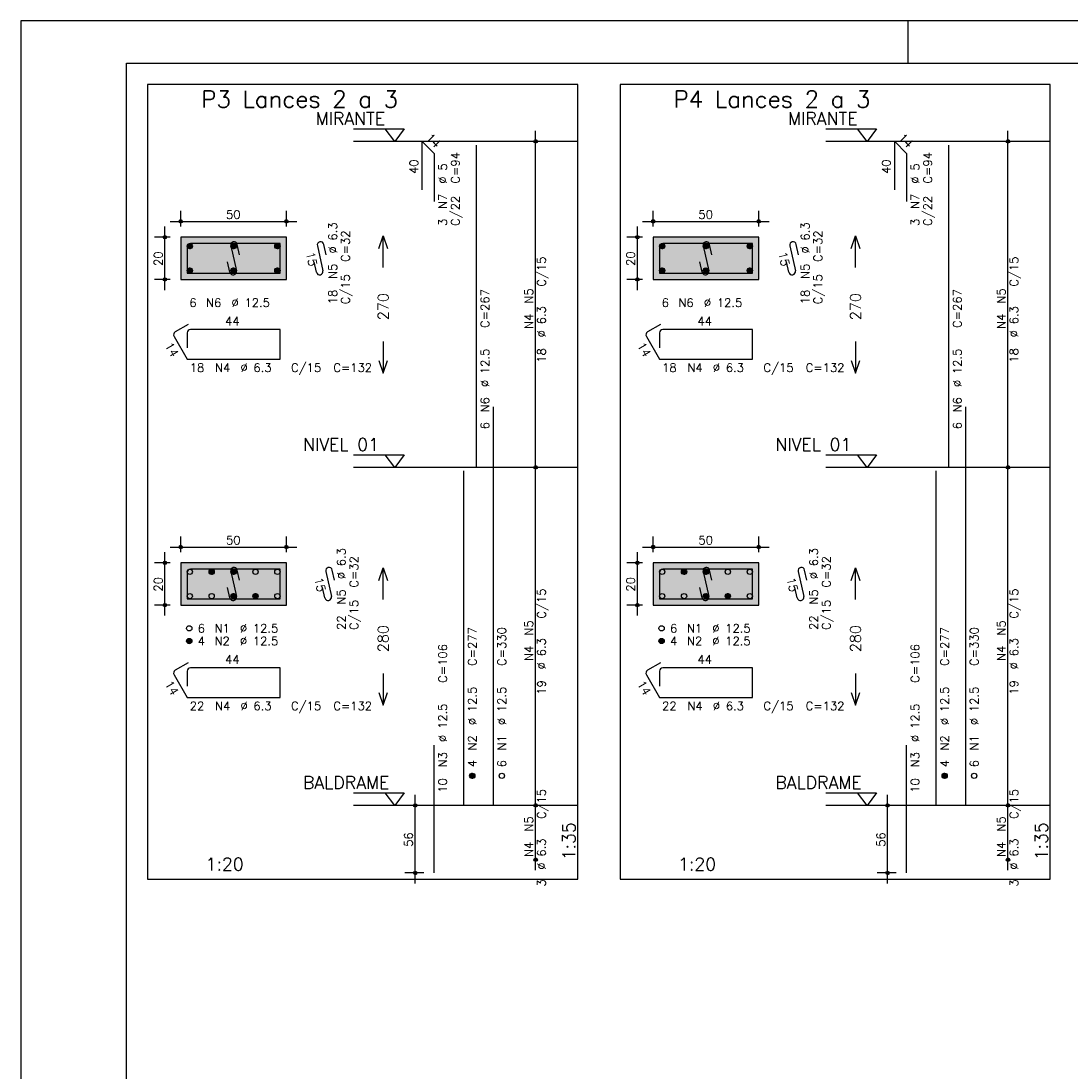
# Model space of a CAD drawing. Extents: x 0 to 84.1, y 0 to 59.4.
# Tile 2 of 6: x 0 to 24.8, y 34.5 to 59.4. Entities that reach past the tile are written whole.
import ezdxf

# ---------------------------------------------------------------- set-up
doc = ezdxf.new("R2010")
doc.units = 0
doc.header["$MEASUREMENT"] = 0
doc.linetypes.add('ESTILO_TQS_0002', pattern=[0.4, 0.1, -0.3])
for name, color, linetype in [('1', 1, 'CONTINUOUS'), ('2', 2, 'CONTINUOUS'), ('3', 3, 'CONTINUOUS'), ('4', 4, 'CONTINUOUS'), ('6', 6, 'CONTINUOUS'), ('7', 7, 'CONTINUOUS'), ('9', 9, 'CONTINUOUS')]:
    doc.layers.add(name, color=color, linetype=linetype)
doc.styles.get("Standard").update_dxf_attribs({"font": 'ROMANS.SHX'})

msp = doc.modelspace()

# ---------------------------------------------------------------- linework, layer by layer
at = {"layer": '1', "linetype": 'Continuous'}
for points in [[(3, 39.086), (13.1875, 39.086), (13.1875, 57.900286), (3, 57.900286), (3, 39.086)], [(14.1875, 39.086), (24.375, 39.086), (24.375, 57.900286), (14.1875, 57.900286), (14.1875, 39.086)], [(7.8775, 56.850286), (9.0775, 56.850286), (8.8525, 56.550286), (8.6275, 56.850286)], [(19.065, 56.850286), (20.265, 56.850286), (20.04, 56.550286), (19.815, 56.850286)], [(13.1875, 56.550286), (7.8775, 56.550286)], [(24.375, 56.550286), (19.065, 56.550286)], [(7.8775, 49.136), (9.0775, 49.136), (8.8525, 48.836), (8.6275, 49.136)], [(19.065, 49.136), (20.265, 49.136), (20.04, 48.836), (19.815, 49.136)], [(13.1875, 48.836), (7.8775, 48.836)], [(24.375, 48.836), (19.065, 48.836)], [(7.8775, 41.136), (9.0775, 41.136), (8.8525, 40.836), (8.6275, 41.136)], [(19.065, 41.136), (20.265, 41.136), (20.04, 40.836), (19.815, 41.136)], [(13.1875, 40.836), (7.8775, 40.836)], [(24.375, 40.836), (19.065, 40.836)]]:
    msp.add_lwpolyline(points, dxfattribs=at)
at = {"layer": '1', "linetype": 'ESTILO_TQS_0002'}
for points in [[(3.785, 53.283143), (6.285, 53.283143), (6.285, 54.283143), (3.785, 54.283143), (3.785, 53.283143)], [(14.9725, 53.283143), (17.4725, 53.283143), (17.4725, 54.283143), (14.9725, 54.283143), (14.9725, 53.283143)], [(3.785, 45.576), (6.285, 45.576), (6.285, 46.576), (3.785, 46.576), (3.785, 45.576)], [(14.9725, 45.576), (17.4725, 45.576), (17.4725, 46.576), (14.9725, 46.576), (14.9725, 45.576)]]:
    msp.add_lwpolyline(points, dxfattribs=at)
at = {"layer": '2', "linetype": 'Continuous'}
for p, q in [((84.100006, 59.400002), (0, 59.400002)), ((0, 59.400002), (0, 0)), ((21, 59.400002), (21, 58.400002)), ((12.1875, 48.586), (12.1875, 56.800286)), ((23.375, 48.586), (23.375, 56.800286)), ((12.1875, 56.550286), (12.1875, 56.550286)), ((23.375, 56.550286), (23.375, 56.550286)), ((3.785, 54.533143), (3.785, 54.908143)), ((6.285, 54.533143), (6.285, 54.908143)), ((14.9725, 54.533143), (14.9725, 54.908143)), ((17.4725, 54.533143), (17.4725, 54.908143)), ((3.41, 53.033143), (3.41, 54.533143)), ((3.535, 54.658143), (6.535, 54.658143)), ((14.5975, 53.033143), (14.5975, 54.533143)), ((14.7225, 54.658143), (17.7225, 54.658143)), ((3.535, 54.283143), (3.16, 54.283143)), ((3.785, 54.283143), (3.785, 54.283143)), ((3.785, 54.283143), (3.785, 54.283143)), ((6.285, 54.283143), (6.285, 54.283143)), ((14.7225, 54.283143), (14.3475, 54.283143)), ((14.9725, 54.283143), (14.9725, 54.283143)), ((14.9725, 54.283143), (14.9725, 54.283143)), ((17.4725, 54.283143), (17.4725, 54.283143)), ((3.535, 53.283143), (3.16, 53.283143)), ((3.785, 53.283143), (3.785, 53.283143)), ((14.7225, 53.283143), (14.3475, 53.283143)), ((14.9725, 53.283143), (14.9725, 53.283143)), ((12.1875, 40.586), (12.1875, 49.086)), ((23.375, 40.586), (23.375, 49.086)), ((12.1875, 48.836), (12.1875, 48.836)), ((12.1875, 48.836), (12.1875, 48.836)), ((23.375, 48.836), (23.375, 48.836)), ((23.375, 48.836), (23.375, 48.836)), ((3.785, 46.826), (3.785, 47.201)), ((6.285, 46.826), (6.285, 47.201)), ((14.9725, 46.826), (14.9725, 47.201)), ((17.4725, 46.826), (17.4725, 47.201)), ((3.41, 45.326), (3.41, 46.826)), ((3.535, 46.951), (6.535, 46.951)), ((14.5975, 45.326), (14.5975, 46.826)), ((14.7225, 46.951), (17.7225, 46.951)), ((3.535, 46.576), (3.16, 46.576)), ((3.785, 46.576), (3.785, 46.576)), ((3.785, 46.576), (3.785, 46.576)), ((6.285, 46.576), (6.285, 46.576)), ((14.7225, 46.576), (14.3475, 46.576)), ((14.9725, 46.576), (14.9725, 46.576)), ((14.9725, 46.576), (14.9725, 46.576)), ((17.4725, 46.576), (17.4725, 46.576)), ((3.535, 45.576), (3.16, 45.576)), ((3.785, 45.576), (3.785, 45.576)), ((14.7225, 45.576), (14.3475, 45.576)), ((14.9725, 45.576), (14.9725, 45.576)), ((9.3375, 38.986), (9.3375, 41.086)), ((12.1875, 39.300286), (12.1875, 41.086)), ((20.525, 38.986), (20.525, 41.086)), ((23.375, 39.300286), (23.375, 41.086)), ((9.5375, 40.836), (9.0875, 40.836)), ((9.7875, 40.836), (9.7875, 40.836)), ((12.1875, 40.836), (12.1875, 40.836)), ((12.1875, 40.836), (12.1875, 40.836)), ((20.725, 40.836), (20.275, 40.836)), ((20.975, 40.836), (20.975, 40.836)), ((23.375, 40.836), (23.375, 40.836)), ((23.375, 40.836), (23.375, 40.836)), ((12.1875, 39.550286), (12.1875, 39.550286)), ((23.375, 39.550286), (23.375, 39.550286)), ((9.5375, 39.236), (9.0875, 39.236)), ((9.7875, 39.236), (9.7875, 39.236)), ((20.725, 39.236), (20.275, 39.236)), ((20.975, 39.236), (20.975, 39.236))]:
    msp.add_line(p, q, dxfattribs=at)
for points in [[(83.100006, 1), (2.5, 1), (2.5, 58.400002), (83.100006, 58.400002), (83.100006, 1)], [(3.785, 53.283143), (6.285, 53.283143), (6.285, 54.283143), (3.785, 54.283143), (3.785, 53.283143)], [(8.4775, 54.018143), (8.5775, 54.318143), (8.6775, 54.018143)], [(8.5775, 53.568143), (8.5775, 54.318143)], [(14.9725, 53.283143), (17.4725, 53.283143), (17.4725, 54.283143), (14.9725, 54.283143), (14.9725, 53.283143)], [(19.665, 54.018143), (19.765, 54.318143), (19.865, 54.018143)], [(19.765, 53.568143), (19.765, 54.318143)], [(8.5775, 51.818143), (8.5775, 51.068143)], [(19.765, 51.818143), (19.765, 51.068143)], [(8.4775, 51.368143), (8.5775, 51.068143), (8.6775, 51.368143)], [(19.665, 51.368143), (19.765, 51.068143), (19.865, 51.368143)], [(3.785, 45.576), (6.285, 45.576), (6.285, 46.576), (3.785, 46.576), (3.785, 45.576)], [(14.9725, 45.576), (17.4725, 45.576), (17.4725, 46.576), (14.9725, 46.576), (14.9725, 45.576)], [(8.4775, 46.161), (8.5775, 46.461), (8.6775, 46.161)], [(8.5775, 45.711), (8.5775, 46.461)], [(19.665, 46.161), (19.765, 46.461), (19.865, 46.161)], [(19.765, 45.711), (19.765, 46.461)], [(8.5775, 43.961), (8.5775, 43.211)], [(19.765, 43.961), (19.765, 43.211)], [(8.4775, 43.511), (8.5775, 43.211), (8.6775, 43.511)], [(19.665, 43.511), (19.765, 43.211), (19.865, 43.511)]]:
    msp.add_lwpolyline(points, dxfattribs=at)
for centre, radius in [((12.1875, 56.550286), 0.041625), ((12.1875, 56.550286), 0.02075), ((23.375, 56.550286), 0.041625), ((23.375, 56.550286), 0.02075), ((3.785, 54.658143), 0.04), ((3.785, 54.658143), 0.02), ((6.285, 54.658143), 0.04), ((6.285, 54.658143), 0.02), ((14.9725, 54.658143), 0.04), ((14.9725, 54.658143), 0.02), ((17.4725, 54.658143), 0.04), ((17.4725, 54.658143), 0.02), ((3.41, 54.283143), 0.04), ((3.41, 54.283143), 0.02), ((14.5975, 54.283143), 0.04), ((14.5975, 54.283143), 0.02), ((3.41, 53.283143), 0.04), ((3.41, 53.283143), 0.02), ((14.5975, 53.283143), 0.04), ((14.5975, 53.283143), 0.02), ((12.1875, 48.836), 0.041625), ((12.1875, 48.836), 0.041625), ((12.1875, 48.836), 0.02075), ((12.1875, 48.836), 0.02075), ((23.375, 48.836), 0.041625), ((23.375, 48.836), 0.041625), ((23.375, 48.836), 0.02075), ((23.375, 48.836), 0.02075), ((3.785, 46.951), 0.04), ((3.785, 46.951), 0.02), ((6.285, 46.951), 0.04), ((6.285, 46.951), 0.02), ((14.9725, 46.951), 0.04), ((14.9725, 46.951), 0.02), ((17.4725, 46.951), 0.04), ((17.4725, 46.951), 0.02), ((3.41, 46.576), 0.04), ((3.41, 46.576), 0.02), ((14.5975, 46.576), 0.04), ((14.5975, 46.576), 0.02), ((3.41, 45.576), 0.04), ((3.41, 45.576), 0.02), ((14.5975, 45.576), 0.04), ((14.5975, 45.576), 0.02), ((9.3375, 40.836), 0.04), ((9.3375, 40.836), 0.02), ((12.1875, 40.836), 0.041625), ((12.1875, 40.836), 0.041625), ((12.1875, 40.836), 0.02075), ((12.1875, 40.836), 0.02075), ((20.525, 40.836), 0.04), ((20.525, 40.836), 0.02), ((23.375, 40.836), 0.041625), ((23.375, 40.836), 0.041625), ((23.375, 40.836), 0.02075), ((23.375, 40.836), 0.02075), ((12.1875, 39.550286), 0.041625), ((12.1875, 39.550286), 0.02075), ((23.375, 39.550286), 0.041625), ((23.375, 39.550286), 0.02075), ((9.3375, 39.236), 0.04), ((20.525, 39.236), 0.04), ((9.3375, 39.236), 0.02), ((20.525, 39.236), 0.02)]:
    msp.add_circle(centre, radius, dxfattribs=at)
at = {"layer": '3', "linetype": 'Continuous'}
for p, q in [((3.935656, 54.061832), (4.00631, 54.132486)), ((3.935665, 54.079518), (3.988681, 54.132534)), ((3.939331, 54.047829), (4.020338, 54.128836)), ((3.945382, 54.036202), (4.031971, 54.122792)), ((3.953328, 54.026471), (4.041708, 54.114851)), ((3.963062, 54.018527), (4.049659, 54.105125)), ((3.974698, 54.012486), (4.055658, 54.093446)), ((3.988673, 54.008782), (4.059393, 54.079503)), ((4.006378, 54.00881), (4.059397, 54.06183)), ((4.973156, 54.061832), (5.04381, 54.132486)), ((4.973165, 54.079518), (5.026181, 54.132534)), ((4.976831, 54.047829), (5.057838, 54.128836)), ((4.982882, 54.036202), (5.069471, 54.122792)), ((4.990828, 54.026471), (5.079208, 54.114851)), ((5.000562, 54.018527), (5.087159, 54.105125)), ((5.012198, 54.012486), (5.093158, 54.093446)), ((5.026173, 54.008782), (5.096893, 54.079503)), ((5.043878, 54.00881), (5.096897, 54.06183)), ((6.010656, 54.061832), (6.08131, 54.132486)), ((6.010665, 54.079518), (6.063681, 54.132534)), ((6.014331, 54.047829), (6.095338, 54.128836)), ((6.020382, 54.036202), (6.106971, 54.122792)), ((6.028328, 54.026471), (6.116708, 54.114851)), ((6.038062, 54.018527), (6.124659, 54.105125)), ((6.049698, 54.012486), (6.130658, 54.093446)), ((6.063673, 54.008782), (6.134393, 54.079503)), ((6.081378, 54.00881), (6.134397, 54.06183)), ((15.123156, 54.061832), (15.19381, 54.132486)), ((15.123165, 54.079518), (15.176181, 54.132534)), ((15.126831, 54.047829), (15.207838, 54.128836)), ((15.132882, 54.036202), (15.219471, 54.122792)), ((15.140828, 54.026471), (15.229208, 54.114851)), ((15.150562, 54.018527), (15.237159, 54.105125)), ((15.162198, 54.012486), (15.243158, 54.093446)), ((15.176173, 54.008782), (15.246893, 54.079503)), ((15.193878, 54.00881), (15.246897, 54.06183)), ((16.160656, 54.061832), (16.23131, 54.132486)), ((16.160665, 54.079518), (16.213681, 54.132534)), ((16.164331, 54.047829), (16.245338, 54.128836)), ((16.170382, 54.036202), (16.256971, 54.122792)), ((16.178328, 54.026471), (16.266708, 54.114851)), ((16.188062, 54.018527), (16.274659, 54.105125)), ((16.199698, 54.012486), (16.280658, 54.093446)), ((16.213673, 54.008782), (16.284393, 54.079503)), ((16.231378, 54.00881), (16.284397, 54.06183)), ((17.198156, 54.061832), (17.26881, 54.132486)), ((17.198165, 54.079518), (17.251181, 54.132534)), ((17.201831, 54.047829), (17.282838, 54.128836)), ((17.207882, 54.036202), (17.294471, 54.122792)), ((17.215828, 54.026471), (17.304208, 54.114851)), ((17.225562, 54.018527), (17.312159, 54.105125)), ((17.237198, 54.012486), (17.318158, 54.093446)), ((17.251173, 54.008782), (17.321893, 54.079503)), ((17.268878, 54.00881), (17.321897, 54.06183)), ((3.935656, 53.486832), (4.00631, 53.557486)), ((3.935665, 53.504518), (3.988681, 53.557534)), ((3.939331, 53.472829), (4.020338, 53.553836)), ((3.945382, 53.461202), (4.031971, 53.547792)), ((3.953328, 53.451471), (4.041708, 53.539851)), ((3.963062, 53.443527), (4.049659, 53.530125)), ((3.974698, 53.437486), (4.055658, 53.518446)), ((3.988673, 53.433782), (4.059393, 53.504503)), ((4.006378, 53.43381), (4.059397, 53.48683)), ((4.973156, 53.486832), (5.04381, 53.557486)), ((4.973165, 53.504518), (5.026181, 53.557534)), ((4.976831, 53.472829), (5.057838, 53.553836)), ((4.982882, 53.461202), (5.069471, 53.547792)), ((4.990828, 53.451471), (5.079208, 53.539851)), ((5.000562, 53.443527), (5.087159, 53.530125)), ((5.012198, 53.437486), (5.093158, 53.518446)), ((5.026173, 53.433782), (5.096893, 53.504503)), ((5.043878, 53.43381), (5.096897, 53.48683)), ((6.010656, 53.486832), (6.08131, 53.557486)), ((6.010665, 53.504518), (6.063681, 53.557534)), ((6.014331, 53.472829), (6.095338, 53.553836)), ((6.020382, 53.461202), (6.106971, 53.547792)), ((6.028328, 53.451471), (6.116708, 53.539851)), ((6.038062, 53.443527), (6.124659, 53.530125)), ((6.049698, 53.437486), (6.130658, 53.518446)), ((6.063673, 53.433782), (6.134393, 53.504503)), ((6.081378, 53.43381), (6.134397, 53.48683)), ((15.123156, 53.486832), (15.19381, 53.557486)), ((15.123165, 53.504518), (15.176181, 53.557534)), ((15.126831, 53.472829), (15.207838, 53.553836)), ((15.132882, 53.461202), (15.219471, 53.547792)), ((15.140828, 53.451471), (15.229208, 53.539851)), ((15.150562, 53.443527), (15.237159, 53.530125)), ((15.162198, 53.437486), (15.243158, 53.518446)), ((15.176173, 53.433782), (15.246893, 53.504503)), ((15.193878, 53.43381), (15.246897, 53.48683)), ((16.160656, 53.486832), (16.23131, 53.557486)), ((16.160665, 53.504518), (16.213681, 53.557534)), ((16.164331, 53.472829), (16.245338, 53.553836)), ((16.170382, 53.461202), (16.256971, 53.547792)), ((16.178328, 53.451471), (16.266708, 53.539851)), ((16.188062, 53.443527), (16.274659, 53.530125)), ((16.199698, 53.437486), (16.280658, 53.518446)), ((16.213673, 53.433782), (16.284393, 53.504503)), ((16.231378, 53.43381), (16.284397, 53.48683)), ((17.198156, 53.486832), (17.26881, 53.557486)), ((17.198165, 53.504518), (17.251181, 53.557534)), ((17.201831, 53.472829), (17.282838, 53.553836)), ((17.207882, 53.461202), (17.294471, 53.547792)), ((17.215828, 53.451471), (17.304208, 53.539851)), ((17.225562, 53.443527), (17.312159, 53.530125)), ((17.237198, 53.437486), (17.318158, 53.518446)), ((17.251173, 53.433782), (17.321893, 53.504503)), ((17.268878, 53.43381), (17.321897, 53.48683)), ((4.454656, 46.354689), (4.52531, 46.425343)), ((4.454665, 46.372375), (4.507681, 46.425392)), ((4.458331, 46.340687), (4.539338, 46.421693)), ((4.464382, 46.329059), (4.550971, 46.415649)), ((4.472328, 46.319328), (4.560708, 46.407708)), ((4.482062, 46.311384), (4.568659, 46.397982)), ((4.493698, 46.305343), (4.574658, 46.386303)), ((4.507673, 46.30164), (4.578393, 46.37236)), ((4.525378, 46.301667), (4.578397, 46.354687)), ((4.973156, 46.354689), (5.04381, 46.425343)), ((4.973165, 46.372375), (5.026181, 46.425392)), ((4.976831, 46.340687), (5.057838, 46.421693)), ((4.982882, 46.329059), (5.069471, 46.415649)), ((4.990828, 46.319328), (5.079208, 46.407708)), ((5.000562, 46.311384), (5.087159, 46.397982)), ((5.012198, 46.305343), (5.093158, 46.386303)), ((5.026173, 46.30164), (5.096893, 46.37236)), ((5.043878, 46.301667), (5.096897, 46.354687)), ((15.642156, 46.354689), (15.71281, 46.425343)), ((15.642165, 46.372375), (15.695181, 46.425392)), ((15.645831, 46.340687), (15.726838, 46.421693)), ((15.651882, 46.329059), (15.738471, 46.415649)), ((15.659828, 46.319328), (15.748208, 46.407708)), ((15.669562, 46.311384), (15.756159, 46.397982)), ((15.681198, 46.305343), (15.762158, 46.386303)), ((15.695173, 46.30164), (15.765893, 46.37236)), ((15.712878, 46.301667), (15.765897, 46.354687)), ((16.160656, 46.354689), (16.23131, 46.425343)), ((16.160665, 46.372375), (16.213681, 46.425392)), ((16.164331, 46.340687), (16.245338, 46.421693)), ((16.170382, 46.329059), (16.256971, 46.415649)), ((16.178328, 46.319328), (16.266708, 46.407708)), ((16.188062, 46.311384), (16.274659, 46.397982)), ((16.199698, 46.305343), (16.280658, 46.386303)), ((16.213673, 46.30164), (16.284393, 46.37236)), ((16.231378, 46.301667), (16.284397, 46.354687)), ((4.973156, 45.779689), (5.04381, 45.850343)), ((4.973165, 45.797375), (5.026181, 45.850392)), ((4.976831, 45.765687), (5.057838, 45.846693)), ((4.982882, 45.754059), (5.069471, 45.840649)), ((4.990828, 45.744328), (5.079208, 45.832708)), ((5.000562, 45.736384), (5.087159, 45.822982)), ((5.012198, 45.730343), (5.093158, 45.811303)), ((5.026173, 45.72664), (5.096893, 45.79736)), ((5.043878, 45.726667), (5.096897, 45.779687)), ((5.491656, 45.779689), (5.56231, 45.850343)), ((5.491665, 45.797375), (5.544681, 45.850392)), ((5.495331, 45.765687), (5.576338, 45.846693)), ((5.501382, 45.754059), (5.587971, 45.840649)), ((5.509328, 45.744328), (5.597708, 45.832708)), ((5.519062, 45.736384), (5.605659, 45.822982)), ((5.530698, 45.730343), (5.611658, 45.811303)), ((5.544673, 45.72664), (5.615393, 45.79736)), ((5.562378, 45.726667), (5.615397, 45.779687)), ((16.160656, 45.779689), (16.23131, 45.850343)), ((16.160665, 45.797375), (16.213681, 45.850392)), ((16.164331, 45.765687), (16.245338, 45.846693)), ((16.170382, 45.754059), (16.256971, 45.840649)), ((16.178328, 45.744328), (16.266708, 45.832708)), ((16.188062, 45.736384), (16.274659, 45.822982)), ((16.199698, 45.730343), (16.280658, 45.811303)), ((16.213673, 45.72664), (16.284393, 45.79736)), ((16.231378, 45.726667), (16.284397, 45.779687)), ((16.679156, 45.779689), (16.74981, 45.850343)), ((16.679165, 45.797375), (16.732181, 45.850392)), ((16.682831, 45.765687), (16.763838, 45.846693)), ((16.688882, 45.754059), (16.775471, 45.840649)), ((16.696828, 45.744328), (16.785208, 45.832708)), ((16.706562, 45.736384), (16.793159, 45.822982)), ((16.718198, 45.730343), (16.799158, 45.811303)), ((16.732173, 45.72664), (16.802893, 45.79736)), ((16.749878, 45.726667), (16.802897, 45.779687)), ((3.923156, 44.717189), (3.99381, 44.787843)), ((3.923165, 44.734875), (3.976181, 44.787892)), ((3.926831, 44.703187), (4.007838, 44.784193)), ((3.932882, 44.691559), (4.019471, 44.778149)), ((3.940828, 44.681828), (4.029208, 44.770208)), ((3.950562, 44.673884), (4.037159, 44.760482)), ((3.962198, 44.667843), (4.043158, 44.748803)), ((3.976173, 44.66414), (4.046893, 44.73486)), ((15.110656, 44.717189), (15.18131, 44.787843)), ((15.110665, 44.734875), (15.163681, 44.787892)), ((15.114331, 44.703187), (15.195338, 44.784193)), ((15.120382, 44.691559), (15.206971, 44.778149)), ((15.128328, 44.681828), (15.216708, 44.770208)), ((15.138062, 44.673884), (15.224659, 44.760482)), ((15.149698, 44.667843), (15.230658, 44.748803)), ((15.163673, 44.66414), (15.234393, 44.73486)), ((3.993878, 44.664167), (4.046897, 44.717187)), ((15.181378, 44.664167), (15.234397, 44.717187)), ((10.625656, 41.527189), (10.69631, 41.597843)), ((10.625665, 41.544875), (10.678681, 41.597892)), ((10.629331, 41.513187), (10.710338, 41.594193)), ((10.635382, 41.501559), (10.721971, 41.588149)), ((10.643328, 41.491828), (10.731708, 41.580208)), ((10.653062, 41.483884), (10.739659, 41.570482)), ((10.664698, 41.477843), (10.745658, 41.558803)), ((10.678673, 41.47414), (10.749393, 41.54486)), ((10.696378, 41.474167), (10.749397, 41.527187)), ((21.813156, 41.527189), (21.88381, 41.597843)), ((21.813165, 41.544875), (21.866181, 41.597892)), ((21.816831, 41.513187), (21.897838, 41.594193)), ((21.822882, 41.501559), (21.909471, 41.588149)), ((21.830828, 41.491828), (21.919208, 41.580208)), ((21.840562, 41.483884), (21.927159, 41.570482)), ((21.852198, 41.477843), (21.933158, 41.558803)), ((21.866173, 41.47414), (21.936893, 41.54486)), ((21.883878, 41.474167), (21.936897, 41.527187))]:
    msp.add_line(p, q, dxfattribs=at)
for centre in [(3.9975, 54.070643), (5.035, 54.070643), (6.0725, 54.070643), (15.185, 54.070643), (16.2225, 54.070643), (17.26, 54.070643), (3.9975, 53.495643), (5.035, 53.495643), (6.0725, 53.495643), (15.185, 53.495643), (16.2225, 53.495643), (17.26, 53.495643), (3.9975, 46.3635), (4.5165, 46.3635), (5.035, 46.3635), (5.5535, 46.3635), (6.0725, 46.3635), (15.185, 46.3635), (15.704, 46.3635), (16.2225, 46.3635), (16.741, 46.3635), (17.26, 46.3635), (3.9975, 45.7885), (4.5165, 45.7885), (5.035, 45.7885), (5.5535, 45.7885), (6.0725, 45.7885), (15.185, 45.7885), (15.704, 45.7885), (16.2225, 45.7885), (16.741, 45.7885), (17.26, 45.7885), (3.985, 45.026), (15.1725, 45.026), (3.985, 44.726), (15.1725, 44.726), (10.6875, 41.536), (11.3875, 41.536), (21.875, 41.536), (22.575, 41.536)]:
    msp.add_circle(centre, 0.0625, dxfattribs=at)
at = {"layer": '4', "linetype": 'Continuous'}
for p, q in [((3.93475, 54.054643), (3.93475, 53.432893)), ((3.93475, 54.054643), (3.93475, 53.704643)), ((4.3635, 54.133393), (4.0135, 54.133393)), ((6.13525, 54.133393), (4.0135, 54.133393)), ((4.968533, 54.078763), (5.101467, 53.487523)), ((5.177038, 53.869402), (5.122197, 54.113312)), ((6.13525, 53.432893), (6.13525, 54.133393)), ((15.12225, 54.054643), (15.12225, 53.432893)), ((15.12225, 54.054643), (15.12225, 53.704643)), ((15.551, 54.133393), (15.201, 54.133393)), ((17.32275, 54.133393), (15.201, 54.133393)), ((16.156033, 54.078763), (16.288967, 53.487523)), ((16.364538, 53.869402), (16.309697, 54.113312)), ((17.32275, 53.432893), (17.32275, 54.133393)), ((4.947803, 53.452973), (4.892962, 53.696884)), ((16.135303, 53.452973), (16.080462, 53.696884)), ((3.93475, 53.432893), (6.13525, 53.432893)), ((15.12225, 53.432893), (17.32275, 53.432893)), ((3.93475, 46.3475), (3.93475, 45.72575)), ((3.93475, 46.3475), (3.93475, 45.9975)), ((4.3635, 46.42625), (4.0135, 46.42625)), ((6.13525, 46.42625), (4.0135, 46.42625)), ((4.968533, 46.37162), (5.101467, 45.78038)), ((5.177038, 46.162259), (5.122197, 46.40617)), ((6.13525, 45.72575), (6.13525, 46.42625)), ((15.12225, 46.3475), (15.12225, 45.72575)), ((15.12225, 46.3475), (15.12225, 45.9975)), ((15.551, 46.42625), (15.201, 46.42625)), ((17.32275, 46.42625), (15.201, 46.42625)), ((16.156033, 46.37162), (16.288967, 45.78038)), ((16.364538, 46.162259), (16.309697, 46.40617)), ((17.32275, 45.72575), (17.32275, 46.42625)), ((4.947803, 45.74583), (4.892962, 45.989741)), ((16.135303, 45.74583), (16.080462, 45.989741)), ((3.93475, 45.72575), (6.13525, 45.72575)), ((15.12225, 45.72575), (17.32275, 45.72575))]:
    msp.add_line(p, q, dxfattribs=at)
for centre, start, end in [((5.045365, 54.096038), 12.671625, 192.671625), ((16.232865, 54.096038), 12.671625, 192.671625), ((4.0135, 54.054643), 90, 180), ((4.0135, 54.054643), 90, 180), ((15.201, 54.054643), 90, 180), ((15.201, 54.054643), 90, 180), ((5.024635, 53.470248), 192.671625, 12.671625), ((16.212135, 53.470248), 192.671625, 12.671625), ((4.0135, 46.3475), 90, 180), ((4.0135, 46.3475), 90, 180), ((5.045365, 46.388895), 12.671625, 192.671625), ((15.201, 46.3475), 90, 180), ((15.201, 46.3475), 90, 180), ((16.232865, 46.388895), 12.671625, 192.671625), ((5.024635, 45.763105), 192.671625, 12.671625), ((16.212135, 45.763105), 192.671625, 12.671625)]:
    msp.add_arc(centre, 0.07875, start, end, dxfattribs=at)
at = {"layer": '6', "linetype": 'Continuous'}
for p, q in [((9.50466, 55.407429), (9.50466, 56.550286)), ((9.50466, 56.550286), (9.787503, 56.267443)), ((10.7875, 48.836), (10.7875, 56.464571)), ((20.69216, 55.407429), (20.69216, 56.550286)), ((20.69216, 56.550286), (20.975003, 56.267443)), ((21.975, 48.836), (21.975, 56.464571)), ((9.787503, 56.267443), (9.787503, 55.124586)), ((20.975003, 56.267443), (20.975003, 55.124586)), ((7.018533, 54.078763), (7.151467, 53.487523)), ((7.227038, 53.869402), (7.172197, 54.113312)), ((18.206033, 54.078763), (18.338967, 53.487523)), ((18.414538, 53.869402), (18.359697, 54.113312)), ((6.997803, 53.452973), (6.942962, 53.696884)), ((18.185303, 53.452973), (18.130462, 53.696884)), ((3.955808, 52.216419), (3.6527, 52.041419)), ((15.143308, 52.216419), (14.8402, 52.041419)), ((3.93475, 52.017143), (3.93475, 51.667143)), ((6.13525, 52.095893), (4.0135, 52.095893)), ((6.13525, 51.395393), (6.13525, 52.095893)), ((15.12225, 52.017143), (15.12225, 51.667143)), ((17.32275, 52.095893), (15.201, 52.095893)), ((17.32275, 51.395393), (17.32275, 52.095893)), ((3.623875, 51.933844), (3.93475, 51.395393)), ((14.811375, 51.933844), (15.12225, 51.395393)), ((3.93475, 51.395393), (6.13525, 51.395393)), ((15.12225, 51.395393), (17.32275, 51.395393)), ((11.1875, 40.836), (11.1875, 50.264571)), ((22.375, 40.836), (22.375, 50.264571)), ((10.4875, 40.836), (10.4875, 48.750286)), ((21.675, 40.836), (21.675, 48.750286)), ((7.218533, 46.37162), (7.351467, 45.78038)), ((7.427038, 46.162259), (7.372197, 46.40617)), ((18.406033, 46.37162), (18.538967, 45.78038)), ((18.614538, 46.162259), (18.559697, 46.40617)), ((7.197803, 45.74583), (7.142962, 45.989741)), ((18.385303, 45.74583), (18.330462, 45.989741)), ((3.955808, 44.209276), (3.6527, 44.034276)), ((3.93475, 44.01), (3.93475, 43.66)), ((6.13525, 44.08875), (4.0135, 44.08875)), ((6.13525, 43.38825), (6.13525, 44.08875)), ((15.143308, 44.209276), (14.8402, 44.034276)), ((15.12225, 44.01), (15.12225, 43.66)), ((17.32275, 44.08875), (15.201, 44.08875)), ((17.32275, 43.38825), (17.32275, 44.08875)), ((3.623875, 43.926701), (3.93475, 43.38825)), ((14.811375, 43.926701), (15.12225, 43.38825)), ((3.93475, 43.38825), (6.13525, 43.38825)), ((15.12225, 43.38825), (17.32275, 43.38825)), ((9.7875, 39.236), (9.7875, 42.264571)), ((20.975, 39.236), (20.975, 42.264571))]:
    msp.add_line(p, q, dxfattribs=at)
for centre, start, end in [((7.095365, 54.096038), 12.671625, 192.671625), ((18.282865, 54.096038), 12.671625, 192.671625), ((7.074635, 53.470248), 192.671625, 12.671625), ((18.262135, 53.470248), 192.671625, 12.671625), ((3.692075, 51.973219), 120, 210), ((4.0135, 52.017143), 90, 180), ((14.879575, 51.973219), 120, 210), ((15.201, 52.017143), 90, 180), ((7.295365, 46.388895), 12.671625, 192.671625), ((18.482865, 46.388895), 12.671625, 192.671625), ((7.274635, 45.763105), 192.671625, 12.671625), ((18.462135, 45.763105), 192.671625, 12.671625), ((3.692075, 43.966076), 120, 210), ((4.0135, 44.01), 90, 180), ((14.879575, 43.966076), 120, 210), ((15.201, 44.01), 90, 180)]:
    msp.add_arc(centre, 0.07875, start, end, dxfattribs=at)
at = {"layer": '9', "linetype": 'Continuous'}
for points in [[(3.785, 53.283143), (6.285, 53.283143), (6.285, 54.283143)], [(3.785, 53.283143), (6.285, 54.283143), (3.785, 54.283143)], [(3.785, 53.283143), (3.785, 54.283143), (3.785, 53.283143)], [(14.9725, 53.283143), (17.4725, 53.283143), (17.4725, 54.283143)], [(14.9725, 53.283143), (17.4725, 54.283143), (14.9725, 54.283143)], [(14.9725, 53.283143), (14.9725, 54.283143), (14.9725, 53.283143)], [(3.785, 45.576), (6.285, 45.576), (6.285, 46.576)], [(3.785, 45.576), (6.285, 46.576), (3.785, 46.576)], [(3.785, 45.576), (3.785, 46.576), (3.785, 45.576)], [(14.9725, 45.576), (17.4725, 45.576), (17.4725, 46.576)], [(14.9725, 45.576), (17.4725, 46.576), (14.9725, 46.576)], [(14.9725, 45.576), (14.9725, 46.576), (14.9725, 45.576)]]:
    msp.add_solid(points, dxfattribs=at)

# ---------------------------------------------------------------- texts
at = {"layer": '1', "linetype": 'Continuous'}
for s, p in [('MIRANTE', (6.9775, 56.940286)), ('MIRANTE', (18.165, 56.940286)), ('NIVEL 01', (6.6775, 49.226)), ('NIVEL 01', (17.865, 49.226)), ('BALDRAME', (6.6775, 41.226)), ('BALDRAME', (17.865, 41.226))]:
    msp.add_text(s, height=0.3, dxfattribs=at).set_placement(p)
at = {"layer": '2', "linetype": 'Continuous'}
for s, height, rotation, p in [('14', 0.2, 315, (9.575371, 56.620996)), ('14', 0.2, 315, (20.762871, 56.620996)), ('C=94', 0.2, 90, (10.3875, 55.550286)), ('C=94', 0.2, 90, (21.575, 55.550286)), ('40', 0.2, 90, (9.40466, 55.778857)), ('%%c 5', 0.2, 90, (10.0875, 55.550286)), ('40', 0.2, 90, (20.59216, 55.778857)), ('%%c 5', 0.2, 90, (21.275, 55.550286)), ('N7', 0.2, 90, (10.0875, 54.950286)), ('N7', 0.2, 90, (21.275, 54.950286)), ('C/22', 0.2, 90, (10.3875, 54.550286)), ('C/22', 0.2, 90, (21.575, 54.550286)), ('3', 0.2, 90, (10.0875, 54.550286)), ('3', 0.2, 90, (21.275, 54.550286)), ('%%c 6.3', 0.2, 90, (7.485, 53.895643)), ('%%c 6.3', 0.2, 90, (18.6725, 53.895643)), ('C=32', 0.2, 90, (7.785, 53.695643)), ('C=32', 0.2, 90, (18.9725, 53.695643)), ('20', 0.2, 90, (3.35, 53.603143)), ('15', 0.2, 282.671625, (6.748434, 53.912463)), ('C/15', 0.2, 90, (12.4275, 53.113143)), ('20', 0.2, 90, (14.5375, 53.603143)), ('15', 0.2, 282.671625, (17.935934, 53.912463)), ('C/15', 0.2, 90, (23.615, 53.113143)), ('N5', 0.2, 90, (7.485, 53.295643)), ('N5', 0.2, 90, (18.6725, 53.295643)), ('C/15', 0.2, 90, (7.785, 52.695643)), ('C/15', 0.2, 90, (18.9725, 52.695643)), ('18', 0.2, 90, (7.485, 52.695643)), ('N5', 0.2, 90, (12.1275, 52.713143)), ('18', 0.2, 90, (18.6725, 52.695643)), ('N5', 0.2, 90, (23.315, 52.713143)), ('270', 0.25, 90, (8.7025, 52.318143)), ('C=267', 0.2, 90, (11.0875, 52.136)), ('270', 0.25, 90, (19.89, 52.318143)), ('C=267', 0.2, 90, (22.275, 52.136)), ('N4', 0.2, 90, (12.1275, 52.113143)), ('%%c 6.3', 0.2, 90, (12.4275, 51.913143)), ('N4', 0.2, 90, (23.315, 52.113143)), ('%%c 6.3', 0.2, 90, (23.615, 51.913143)), ('14', 0.2, 300, (3.399817, 51.721923)), ('14', 0.2, 300, (14.587317, 51.721923)), ('%%c 12.5', 0.2, 90, (11.0875, 50.736)), ('18', 0.2, 90, (12.4275, 51.313143)), ('%%c 12.5', 0.2, 90, (22.275, 50.736)), ('18', 0.2, 90, (23.615, 51.313143)), ('N6', 0.2, 90, (11.0875, 50.136)), ('N6', 0.2, 90, (22.275, 50.136)), ('6', 0.2, 90, (11.0875, 49.736)), ('6', 0.2, 90, (22.275, 49.736)), ('%%c 6.3', 0.2, 90, (7.685, 46.1885)), ('%%c 6.3', 0.2, 90, (18.8725, 46.1885)), ('C=32', 0.2, 90, (7.985, 45.9885)), ('C=32', 0.2, 90, (19.1725, 45.9885)), ('20', 0.2, 90, (3.35, 45.896)), ('15', 0.2, 282.671625, (6.948434, 46.20532)), ('20', 0.2, 90, (14.5375, 45.896)), ('15', 0.2, 282.671625, (18.135934, 46.20532)), ('N5', 0.2, 90, (7.685, 45.5885)), ('C/15', 0.2, 90, (12.4275, 45.256)), ('N5', 0.2, 90, (18.8725, 45.5885)), ('C/15', 0.2, 90, (23.615, 45.256)), ('C/15', 0.2, 90, (7.985, 44.9885)), ('C/15', 0.2, 90, (19.1725, 44.9885)), ('22', 0.2, 90, (7.685, 44.9885)), ('22', 0.2, 90, (18.8725, 44.9885)), ('280', 0.25, 90, (8.7025, 44.461)), ('N5', 0.2, 90, (12.1275, 44.856)), ('280', 0.25, 90, (19.89, 44.461)), ('N5', 0.2, 90, (23.315, 44.856)), ('C=277', 0.2, 90, (10.7875, 44.136)), ('C=330', 0.2, 90, (11.4875, 44.136)), ('C=277', 0.2, 90, (21.975, 44.136)), ('C=330', 0.2, 90, (22.675, 44.136)), ('C=106', 0.2, 90, (10.0875, 43.736)), ('N4', 0.2, 90, (12.1275, 44.256)), ('%%c 6.3', 0.2, 90, (12.4275, 44.056)), ('C=106', 0.2, 90, (21.275, 43.736)), ('N4', 0.2, 90, (23.315, 44.256)), ('%%c 6.3', 0.2, 90, (23.615, 44.056)), ('14', 0.2, 300, (3.399817, 43.71478)), ('19', 0.2, 90, (12.4275, 43.456)), ('14', 0.2, 300, (14.587317, 43.71478)), ('19', 0.2, 90, (23.615, 43.456)), ('%%c 12.5', 0.2, 90, (10.7875, 42.736)), ('%%c 12.5', 0.2, 90, (11.4875, 42.736)), ('%%c 12.5', 0.2, 90, (21.975, 42.736)), ('%%c 12.5', 0.2, 90, (22.675, 42.736)), ('%%c 12.5', 0.2, 90, (10.0875, 42.336)), ('%%c 12.5', 0.2, 90, (21.275, 42.336)), ('N2', 0.2, 90, (10.7875, 42.136)), ('N1', 0.2, 90, (11.4875, 42.136)), ('N2', 0.2, 90, (21.975, 42.136)), ('N1', 0.2, 90, (22.675, 42.136)), ('N3', 0.2, 90, (10.0875, 41.736)), ('N3', 0.2, 90, (21.275, 41.736)), ('4', 0.2, 90, (10.7875, 41.736)), ('6', 0.2, 90, (11.4875, 41.736)), ('4', 0.2, 90, (21.975, 41.736)), ('6', 0.2, 90, (22.675, 41.736)), ('10', 0.2, 90, (10.0875, 41.136)), ('10', 0.2, 90, (21.275, 41.136)), ('C/15', 0.2, 90, (12.4275, 40.513143)), ('C/15', 0.2, 90, (23.615, 40.513143)), ('N5', 0.2, 90, (12.1275, 40.213143)), ('N5', 0.2, 90, (23.315, 40.213143)), ('1:35', 0.3, 90, (13.1275, 39.536)), ('1:35', 0.3, 90, (24.315, 39.536)), ('56', 0.2, 90, (9.2775, 39.856)), ('56', 0.2, 90, (20.465, 39.856)), ('N4', 0.2, 90, (12.1275, 39.613143)), ('%%c 6.3', 0.2, 90, (12.4275, 39.313143)), ('N4', 0.2, 90, (23.315, 39.613143)), ('%%c 6.3', 0.2, 90, (23.615, 39.313143)), ('3', 0.2, 90, (12.4275, 38.913143)), ('3', 0.2, 90, (23.615, 38.913143))]:
    msp.add_text(s, height=height, rotation=rotation, dxfattribs=at).set_placement(p)
for s, height, p in [('3', 0.01, (12.9775, 56.550286)), ('3', 0.01, (24.165, 56.550286)), ('50', 0.2, (4.855, 54.718143)), ('50', 0.2, (16.0425, 54.718143)), ('6', 0.2, (3.985, 52.633143)), ('N6', 0.2, (4.385, 52.633143)), ('%%c 12.5', 0.2, (4.985, 52.633143)), ('6', 0.2, (15.1725, 52.633143)), ('N6', 0.2, (15.5725, 52.633143)), ('%%c 12.5', 0.2, (16.1725, 52.633143)), ('44', 0.2, (4.835, 52.195893)), ('44', 0.2, (16.0225, 52.195893)), ('18', 0.2, (3.9975, 51.095643)), ('N4', 0.2, (4.5975, 51.095643)), ('%%c 6.3', 0.2, (5.1975, 51.095643)), ('C/15', 0.2, (6.3975, 51.095643)), ('C=132', 0.2, (7.3975, 51.095643)), ('18', 0.2, (15.185, 51.095643)), ('N4', 0.2, (15.785, 51.095643)), ('%%c 6.3', 0.2, (16.385, 51.095643)), ('C/15', 0.2, (17.585, 51.095643)), ('C=132', 0.2, (18.585, 51.095643)), ('2', 0.01, (12.9775, 48.836)), ('2', 0.01, (24.165, 48.836)), ('50', 0.2, (4.855, 47.011)), ('50', 0.2, (16.0425, 47.011)), ('6', 0.2, (4.185, 44.926)), ('N1', 0.2, (4.585, 44.926)), ('%%c 12.5', 0.2, (5.185, 44.926)), ('6', 0.2, (15.3725, 44.926)), ('N1', 0.2, (15.7725, 44.926)), ('%%c 12.5', 0.2, (16.3725, 44.926)), ('4', 0.2, (4.185, 44.626)), ('N2', 0.2, (4.585, 44.626)), ('%%c 12.5', 0.2, (5.185, 44.626)), ('4', 0.2, (15.3725, 44.626)), ('N2', 0.2, (15.7725, 44.626)), ('%%c 12.5', 0.2, (16.3725, 44.626)), ('44', 0.2, (4.835, 44.18875)), ('44', 0.2, (16.0225, 44.18875)), ('22', 0.2, (3.9975, 43.0885)), ('N4', 0.2, (4.5975, 43.0885)), ('%%c 6.3', 0.2, (5.1975, 43.0885)), ('C/15', 0.2, (6.3975, 43.0885)), ('C=132', 0.2, (7.3975, 43.0885)), ('22', 0.2, (15.185, 43.0885)), ('N4', 0.2, (15.785, 43.0885)), ('%%c 6.3', 0.2, (16.385, 43.0885)), ('C/15', 0.2, (17.585, 43.0885)), ('C=132', 0.2, (18.585, 43.0885)), ('1', 0.01, (12.9775, 40.836)), ('1', 0.01, (24.165, 40.836)), ('1:20', 0.3, (4.37375, 39.296)), ('1:20', 0.3, (15.56125, 39.296))]:
    msp.add_text(s, height=height, dxfattribs=at).set_placement(p)
at = {"layer": '7', "linetype": 'Continuous'}
for s, p in [('P3 Lances 2 a 3', (4.26875, 57.350286)), ('P4 Lances 2 a 3', (15.45625, 57.350286))]:
    msp.add_text(s, height=0.4, dxfattribs=at).set_placement(p)

doc.saveas('drawing.dxf')
